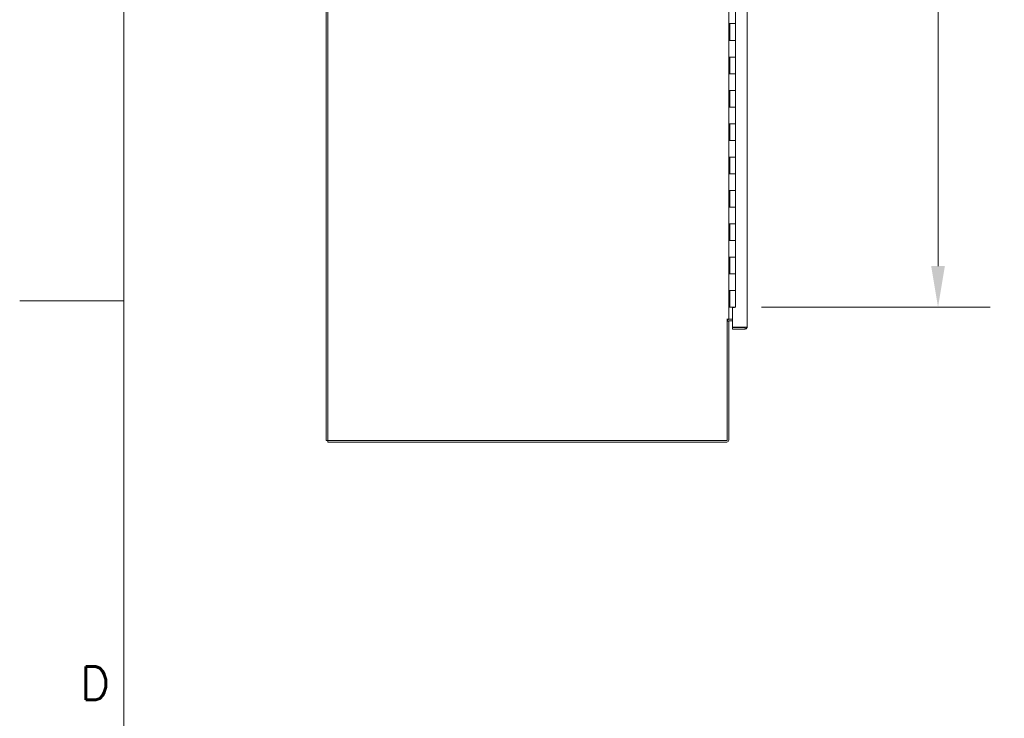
# Model space of a CAD drawing. Header units: inches. Extents: x 3 to 422, y 9 to 266.
# Tile 2 of 41: x 3 to 62, y 112 to 154. Entities that reach past the tile are written whole.
import ezdxf

# ---------------------------------------------------------------- set-up
doc = ezdxf.new("R2010")
doc.units = ezdxf.units.IN
doc.header["$LTSCALE"] = 25
doc.header["$MEASUREMENT"] = 0
doc.layers.get('0').update_dxf_attribs({"lineweight": 0})
for name, color, linetype, lineweight in [('Border (ANSI)', 7, 'Continuous', 5), ('Dimension (ANSI)', 7, 'Continuous', 5), ('Visible (ANSI)', 7, 'Continuous', 5)]:
    doc.layers.add(name, color=color, linetype=linetype, lineweight=lineweight)
doc.styles.add('Note Text (ANSI)', font='RomanS.shx')
doc.styles.add('ROMANS', font='romans.shx')
doc.dimstyles.new('Default (ANSI)', dxfattribs={"dimscale": 25, "dimtxt": 0.08, "dimasz": 0.098425, "dimexe": 0.125, "dimexo": 0.0625, "dimgap": 0.031496, "dimtad": 0, "dimtih": 1, "dimtoh": 1, "dimrnd": 1e-08, "dimzin": 0, "dimdsep": 46, "dimtxsty": 'ROMANS', "dimcen": 0.09, "dimdle": 0.393701, "dimclrd": 256, "dimclre": 256, "dimclrt": 256, "dimadec": 0, "dimazin": 0, "dimtfac": 1.25, "dimtofl": 0, "dimtmove": 0, "dimatfit": 3, "dimfxl": 0, "dimtolj": 1, "dimtzin": 0, "dimlwd": -1, "dimlwe": -1, "dimarcsym": 0})

# ---------------------------------------------------------------- blocks, each defined once
blk = doc.blocks.new('Borders Default Border')
at = {"layer": 'Border (ANSI)', "flags": 128}
for points in [[(0.38, 0.62), (0.38, 10.38)], [(0.13, 5.5), (0.38, 5.5)]]:
    blk.add_lwpolyline(points, dxfattribs=at)
at = {"layer": 'Border (ANSI)', "insert": (0.2745, 4.5426), "char_height": 0.08, "attachment_point": 7, "style": 'Note Text (ANSI)'}
blk.add_mtext('D', dxfattribs=at)
blk = doc.blocks.new('*D30')
at = {"layer": 'Defpoints', "color": 0}
for p in [(46.148, 185.126), (46.148, 137.126), (58.297, 137.126)]:
    blk.add_point(p, dxfattribs=at)
at = {"layer": 'Dimension (ANSI)'}
for p, q in [((47.71, 185.126), (61.422, 185.126)), ((58.297, 182.666), (58.297, 166.247)), ((58.297, 139.587), (58.297, 156.006)), ((47.71, 137.126), (61.422, 137.126))]:
    blk.add_line(p, q, dxfattribs=at)
for points in [[(57.887, 182.666), (58.707, 182.666), (58.297, 185.126)], [(57.887, 139.587), (58.707, 139.587), (58.297, 137.126)]]:
    blk.add_solid(points, dxfattribs=at)
at = {"layer": 'Dimension (ANSI)', "insert": (58.297, 161.126), "char_height": 2, "attachment_point": 5, "style": 'ROMANS'}
blk.add_mtext('\\A1;48.00\\PCONT.\\PHINGE', dxfattribs=at)

msp = doc.modelspace()

# ---------------------------------------------------------------- linework, layer by layer
at = {"layer": 'Visible (ANSI)'}
for p, q in [((21.6277, 129.1245), (21.6277, 189.0621)), ((21.7214, 129.1245), (21.7214, 189.0621)), ((46.8545, 186.314), (46.8545, 135.9389)), ((45.7527, 185.7808), (45.7527, 136.4058)), ((46.1478, 154.1263), (46.1478, 155.1263)), ((45.7556, 153.1263), (45.7556, 154.1263)), ((45.7556, 154.1263), (45.8242, 154.1263)), ((45.8178, 153.1263), (45.8178, 154.1263)), ((46.1478, 154.1263), (45.8242, 154.1263)), ((45.8242, 154.1263), (46.1478, 154.1263)), ((46.1478, 153.1263), (46.1478, 154.1263)), ((45.8242, 153.1263), (45.7556, 153.1263)), ((45.8242, 153.1263), (46.1478, 153.1263)), ((46.1478, 153.1263), (45.8242, 153.1263)), ((46.1478, 152.1263), (46.1478, 153.1263)), ((45.7556, 151.1263), (45.7556, 152.1263)), ((45.7556, 152.1263), (45.8242, 152.1263)), ((45.8178, 151.1263), (45.8178, 152.1263)), ((46.1478, 152.1263), (45.8242, 152.1263)), ((45.8242, 152.1263), (46.1478, 152.1263)), ((46.1478, 151.1263), (46.1478, 152.1263)), ((45.8242, 151.1263), (45.7556, 151.1263)), ((45.8242, 151.1263), (46.1478, 151.1263)), ((46.1478, 151.1263), (45.8242, 151.1263)), ((46.1478, 150.1263), (46.1478, 151.1263)), ((45.7556, 149.1263), (45.7556, 150.1263)), ((45.7556, 150.1263), (45.8242, 150.1263)), ((45.8178, 149.1263), (45.8178, 150.1263)), ((46.1478, 150.1263), (45.8242, 150.1263)), ((45.8242, 150.1263), (46.1478, 150.1263)), ((46.1478, 149.1263), (46.1478, 150.1263)), ((45.8242, 149.1263), (45.7556, 149.1263)), ((45.8242, 149.1263), (46.1478, 149.1263)), ((46.1478, 149.1263), (45.8242, 149.1263)), ((46.1478, 148.1263), (46.1478, 149.1263)), ((45.7556, 147.1263), (45.7556, 148.1263)), ((45.7556, 148.1263), (45.8242, 148.1263)), ((45.8178, 147.1263), (45.8178, 148.1263)), ((46.1478, 148.1263), (45.8242, 148.1263)), ((45.8242, 148.1263), (46.1478, 148.1263)), ((46.1478, 147.1263), (46.1478, 148.1263)), ((45.8242, 147.1263), (45.7556, 147.1263)), ((45.8242, 147.1263), (46.1478, 147.1263)), ((46.1478, 147.1263), (45.8242, 147.1263)), ((46.1478, 146.1263), (46.1478, 147.1263)), ((45.7556, 145.1263), (45.7556, 146.1263)), ((45.7556, 146.1263), (45.8242, 146.1263)), ((45.8178, 145.1263), (45.8178, 146.1263)), ((46.1478, 146.1263), (45.8242, 146.1263)), ((45.8242, 146.1263), (46.1478, 146.1263)), ((46.1478, 145.1263), (46.1478, 146.1263)), ((45.8242, 145.1263), (45.7556, 145.1263)), ((45.8242, 145.1263), (46.1478, 145.1263)), ((46.1478, 145.1263), (45.8242, 145.1263)), ((46.1478, 144.1263), (46.1478, 145.1263)), ((45.7556, 143.1263), (45.7556, 144.1263)), ((45.7556, 144.1263), (45.8242, 144.1263)), ((45.8178, 143.1263), (45.8178, 144.1263)), ((46.1478, 144.1263), (45.8242, 144.1263)), ((45.8242, 144.1263), (46.1478, 144.1263)), ((46.1478, 143.1263), (46.1478, 144.1263)), ((45.8242, 143.1263), (45.7556, 143.1263)), ((45.8242, 143.1263), (46.1478, 143.1263)), ((46.1478, 143.1263), (45.8242, 143.1263)), ((46.1478, 142.1263), (46.1478, 143.1263)), ((45.7556, 141.1263), (45.7556, 142.1263)), ((45.7556, 142.1263), (45.8242, 142.1263)), ((45.8178, 141.1263), (45.8178, 142.1263)), ((46.1478, 142.1263), (45.8242, 142.1263)), ((45.8242, 142.1263), (46.1478, 142.1263)), ((46.1478, 141.1263), (46.1478, 142.1263)), ((45.8242, 141.1263), (45.7556, 141.1263)), ((45.8242, 141.1263), (46.1478, 141.1263)), ((46.1478, 141.1263), (45.8242, 141.1263)), ((46.1478, 140.1263), (46.1478, 141.1263)), ((45.7556, 139.1263), (45.7556, 140.1263)), ((45.7556, 140.1263), (45.8242, 140.1263)), ((45.8178, 139.1263), (45.8178, 140.1263)), ((46.1478, 140.1263), (45.8242, 140.1263)), ((45.8242, 140.1263), (46.1478, 140.1263)), ((46.1478, 139.1263), (46.1478, 140.1263)), ((45.8242, 139.1263), (45.7556, 139.1263)), ((45.8242, 139.1263), (46.1478, 139.1263)), ((46.1478, 139.1263), (45.8242, 139.1263)), ((46.1478, 138.1263), (46.1478, 139.1263)), ((45.7556, 137.1263), (45.7556, 138.1263)), ((45.7556, 138.1263), (45.8242, 138.1263)), ((45.8178, 137.1263), (45.8178, 138.1263)), ((46.1478, 138.1263), (45.8242, 138.1263)), ((45.8242, 138.1263), (46.1478, 138.1263)), ((46.1478, 137.1263), (46.1478, 138.1263)), ((45.7527, 137.1263), (45.7556, 137.1263)), ((45.8178, 137.1263), (45.7556, 137.1263)), ((46.1478, 137.1263), (45.8178, 137.1263)), ((46.1045, 137.1108), (45.9795, 137.1108)), ((45.9795, 135.9187), (45.9795, 137.1108)), ((46.1045, 137.1263), (46.1045, 137.1108)), ((45.6276, 136.4058), (45.6278, 136.4058)), ((45.6276, 136.4056), (45.6276, 136.4058)), ((45.659, 136.4056), (45.6276, 136.4056)), ((45.6278, 136.4058), (45.7527, 136.4058)), ((45.659, 136.4056), (45.659, 129.1245)), ((45.784, 136.4058), (45.7527, 136.4058)), ((45.9795, 136.4058), (45.784, 136.4058)), ((45.7527, 136.2809), (45.659, 136.2809)), ((45.7527, 129.1558), (45.7527, 136.2809)), ((45.9795, 136.3121), (45.784, 136.3121)), ((46.7296, 135.9187), (45.9795, 135.9187)), ((46.7296, 135.9077), (45.9795, 135.9077)), ((45.9795, 135.9077), (45.9795, 135.814)), ((45.9795, 135.814), (46.7296, 135.814)), ((46.7296, 135.9077), (46.7296, 135.814)), ((21.6277, 129.1245), (21.7214, 129.1245)), ((45.659, 129.1245), (21.7214, 129.1245)), ((21.7214, 129.0308), (21.7214, 129.1245)), ((45.6278, 129.0308), (21.7214, 129.0308))]:
    msp.add_line(p, q, dxfattribs=at)
for centre, radius, start, end in [((45.784, 136.2809), 0.1249, 90, 180), ((45.784, 136.2809), 0.0313, 90, 180), ((45.6278, 129.1558), 0.125, 270, 0)]:
    msp.add_arc(centre, radius, start, end, dxfattribs=at)
for points, knots in [([(46.7296, 135.814), (46.7732, 135.814), (46.8161, 135.8388), (46.8379, 135.8766), (46.8487, 135.8955), (46.8545, 135.9172), (46.8545, 135.9389)], [0, 0, 0, 0, 1.04908, 1.04908, 1.04908, 1.5707963, 1.5707963, 1.5707963, 1.5707963]), ([(46.8545, 135.9389), (46.8545, 135.9344), (46.8297, 135.9299), (46.7918, 135.9254), (46.773, 135.9232), (46.7513, 135.9209), (46.7296, 135.9187)], [0, 0, 0, 0, 1.04908, 1.04908, 1.04908, 1.5707963, 1.5707963, 1.5707963, 1.5707963]), ([(46.7552, 135.9216), (46.7499, 135.914), (46.7415, 135.9086), (46.7323, 135.9078), (46.7314, 135.9077), (46.7305, 135.9077), (46.7296, 135.9077)], [0.59510147, 0.59510147, 0.59510147, 0.59510147, 1.48347479, 1.48347479, 1.48347479, 1.57079633, 1.57079633, 1.57079633, 1.57079633])]:
    msp.add_open_spline(points, degree=3, knots=knots, dxfattribs=at)

# ---------------------------------------------------------------- block references
at = {"xscale": 25, "yscale": 25, "zscale": 25}
msp.add_blockref('Borders Default Border', (0, 0), dxfattribs=at)

# ---------------------------------------------------------------- dimensions: what is measured, and where the dimension line sits
at = {"layer": 'Dimension (ANSI)'}
dim = msp.add_linear_dim(base=(58.2968, 137.1263), p1=(46.1478, 185.1263), p2=(46.1478, 137.1263), angle=270, text='<>\\PCONT.\\PHINGE', dimstyle='Default (ANSI)', override={"dimdec": 2, "dimtp": 0, "dimtm": 0, "dimtdec": 2, "dimatfit": 1}, dxfattribs=at)
dim.commit()
dim.dimension.update_dxf_attribs({"geometry": '*D30', "text_midpoint": (58.2968, 161.1263), "dimtype": 160})

doc.saveas('drawing.dxf')
